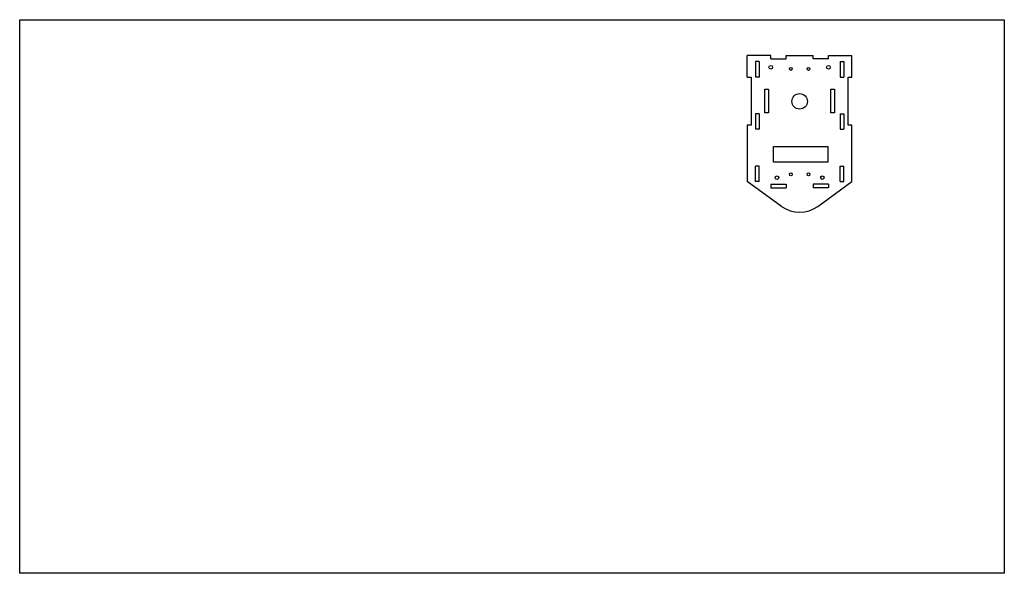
# Model space of a CAD drawing. Header units: inches. Extents: x 0 to 32, y -18 to 0.
import ezdxf

# ---------------------------------------------------------------- set-up
doc = ezdxf.new("R2010")
doc.units = ezdxf.units.IN
doc.header["$MEASUREMENT"] = 0

msp = doc.modelspace()

# ---------------------------------------------------------------- linework, layer by layer
at = {"color": 2, "linetype": 'Continuous'}
for p, q in [((24.411, -1.16), (23.648, -1.16)), ((23.648, -1.864), (23.648, -1.16)), ((24.411, -1.278), (24.411, -1.16)), ((24.411, -1.278), (24.911, -1.278)), ((24.911, -1.16), (25.785, -1.16)), ((24.911, -1.278), (24.911, -1.16)), ((25.785, -1.278), (25.785, -1.16)), ((26.285, -1.278), (25.785, -1.278)), ((26.285, -1.16), (27.048, -1.16)), ((26.285, -1.278), (26.285, -1.16)), ((27.048, -1.864), (27.048, -1.16)), ((23.648, -1.864), (23.773, -1.864)), ((23.773, -1.864), (23.773, -3.429)), ((26.923, -1.864), (27.048, -1.864)), ((26.923, -3.429), (26.923, -1.864)), ((23.773, -3.429), (23.648, -3.429)), ((23.648, -3.429), (23.648, -5.26)), ((27.048, -3.429), (26.923, -3.429)), ((27.048, -5.26), (27.048, -3.429)), ((24.76, -6.069), (23.648, -5.26)), ((25.937, -6.069), (27.048, -5.26))]:
    msp.add_line(p, q, dxfattribs=at)
at = {"color": 1, "linetype": 'Continuous'}
for p, q in [((23.915, -1.364), (23.915, -1.864)), ((24.033, -1.364), (23.915, -1.364)), ((24.033, -1.364), (24.033, -1.864)), ((26.663, -1.364), (26.781, -1.364)), ((26.663, -1.364), (26.663, -1.864)), ((26.781, -1.364), (26.781, -1.864)), ((24.033, -1.864), (23.915, -1.864)), ((26.663, -1.864), (26.781, -1.864)), ((24.213, -2.261), (24.333, -2.261)), ((24.213, -3.031), (24.213, -2.261)), ((24.333, -2.261), (24.333, -3.031)), ((26.363, -2.261), (26.483, -2.261)), ((26.363, -3.031), (26.363, -2.261)), ((26.483, -2.261), (26.483, -3.031)), ((23.915, -3.064), (23.915, -3.564)), ((24.033, -3.064), (23.915, -3.064)), ((24.033, -3.064), (24.033, -3.564)), ((24.333, -3.031), (24.213, -3.031)), ((26.483, -3.031), (26.363, -3.031)), ((26.663, -3.064), (26.663, -3.564)), ((26.663, -3.064), (26.781, -3.064)), ((26.781, -3.064), (26.781, -3.564)), ((24.033, -3.564), (23.915, -3.564)), ((26.663, -3.564), (26.781, -3.564)), ((23.915, -5.264), (23.915, -4.764)), ((24.033, -4.764), (23.915, -4.764)), ((24.033, -5.264), (24.033, -4.764)), ((26.663, -4.764), (26.781, -4.764)), ((26.663, -5.264), (26.663, -4.764)), ((26.781, -5.264), (26.781, -4.764)), ((24.033, -5.264), (23.915, -5.264)), ((24.411, -5.349), (24.411, -5.467)), ((24.411, -5.349), (24.911, -5.349)), ((24.911, -5.349), (24.911, -5.467)), ((25.785, -5.349), (25.785, -5.467)), ((26.285, -5.349), (25.785, -5.349)), ((26.285, -5.349), (26.285, -5.467)), ((26.663, -5.264), (26.781, -5.264)), ((24.411, -5.467), (24.911, -5.467)), ((26.285, -5.467), (25.785, -5.467))]:
    msp.add_line(p, q, dxfattribs=at)
msp.add_lwpolyline([(0, 0), (32, 0), (32, -18), (0, -18)], close=True)
at = {"color": 1}
msp.add_lwpolyline([(24.499, -4.123), (26.264, -4.123), (26.264, -4.634), (24.499, -4.634)], close=True, dxfattribs=at)
at = {"color": 1, "linetype": 'Continuous'}
for centre, radius in [((24.411, -1.547), 0.06), ((25.062, -1.6), 0.0475), ((25.635, -1.6), 0.0475), ((26.285, -1.547), 0.06), ((25.348, -2.656), 0.252), ((24.611, -5.136), 0.06), ((25.062, -5.028), 0.0475), ((25.635, -5.028), 0.0475), ((26.085, -5.136), 0.06)]:
    msp.add_circle(centre, radius, dxfattribs=at)
at = {"color": 2, "linetype": 'Continuous'}
msp.add_arc((25.348, -5.26), 1, 233.9727, 306.0273, dxfattribs=at)

doc.saveas('drawing.dxf')
